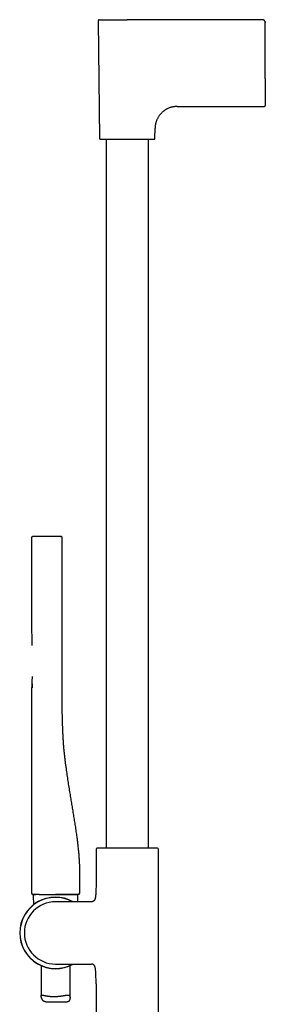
# Model space of a CAD drawing. Header units: millimetres. Extents: x 8 to 891, y 12 to 2057.
# Tile 10 of 15: x 29 to 156, y 1546 to 2057. Entities that reach past the tile are written whole.
import ezdxf

# ---------------------------------------------------------------- set-up
doc = ezdxf.new("R2010")
doc.units = ezdxf.units.MM

msp = doc.modelspace()

# ---------------------------------------------------------------- linework, layer by layer
at = {"color": 7, "linetype": 'Continuous', "lineweight": 30}
for p, q in [((154.6, 2056.71), (84.6, 2056.71)), ((154.82, 2056.69), (154.82, 2056.69)), ((69.6, 2056.2), (70.24, 1995.22)), ((156.04, 2055.57), (156.04, 2055.57)), ((156.1, 2026.24), (156.1, 2055.21)), ((156.1, 2026.24), (156.1, 2012.21)), ((110.41, 2011.71), (155.6, 2011.71)), ((98.95, 1995.22), (99.01, 2000.42)), ((73.6, 1994.72), (73.6, 1627.37)), ((95.6, 1627.37), (95.6, 1994.72)), ((49.95, 1788.9), (35.95, 1788.9)), ((50.96, 1788.1), (50.96, 1788.1)), ((50.96, 1697.9), (50.96, 1788.1)), ((34.96, 1785.2), (34.96, 1785.2)), ((34.96, 1710.4), (34.96, 1604.1)), ((34.96, 1710.4), (34.96, 1710.4)), ((35.32, 1712.55), (35.32, 1712.33)), ((68.45, 1626.82), (68.45, 1609.72)), ((69.59, 1627.37), (68.91, 1627.32)), ((99.6, 1627.37), (69.59, 1627.37)), ((100.28, 1627.32), (99.6, 1627.37)), ((100.75, 1512.18), (100.75, 1626.82)), ((35.82, 1602.88), (36.03, 1598.03)), ((39.06, 1603.4), (58.58, 1603.4)), ((58.94, 1599.55), (59.08, 1602.88)), ((65.45, 1599.55), (47.45, 1599.55)), ((66.02, 1599.55), (65.45, 1599.55)), ((47.45, 1567.25), (65.45, 1567.25)), ((65.45, 1567.25), (66.02, 1567.25)), ((39.95, 1566.43), (39.95, 1550.83)), ((54.95, 1549.9), (54.95, 1566.43)), ((68.45, 1557.08), (68.45, 1512.18)), ((42.47, 1547.72), (53.56, 1547.72))]:
    msp.add_line(p, q, dxfattribs=at)
at = {"color": 7, "linetype": 'Continuous', "lineweight": 30, "flags": 128}
for points in [[(154.6, 2056.71), (154.6, 2056.71)], [(156.1, 2055.21), (156.1, 2055.21)], [(34.96, 1788.1), (34.96, 1786.46), (34.96, 1785.2)], [(59.26, 1603.4), (59.34, 1603.41), (59.41, 1603.42)]]:
    msp.add_lwpolyline(points, dxfattribs=at)
at = {"color": 7, "linetype": 'Continuous', "lineweight": 30}
for centre, radius, start, end in [((70.1, 2056.21), 0.5, 90, 180.6), ((155.6, 2012.21), 0.5, 270, 360), ((70.74, 1995.22), 0.5, 180.6, 270), ((98.45, 1995.22), 0.5, 270, 359.4), ((35.76, 1788.1), 0.8, 147.4326, 180.0007), ((35.76, 1788.1), 0.8, 90, 137.7081), ((68.95, 1626.82), 0.5, 93.928, 180), ((100.25, 1626.82), 0.5, 0, 86.072), ((35.66, 1604.1), 0.7, 180, 267.7149), ((36.32, 1602.9), 0.5, 90, 182.4813), ((58.58, 1602.9), 0.5, 357.5187, 90), ((59.26, 1604.1), 0.7, 289.8098, 359.6928), ((47.45, 1583.4), 18.56, 60.4908, 180), ((47.45, 1583.4), 18.44, 61.1354, 180), ((47.45, 1583.4), 16.15, 90, 180), ((47.45, 1583.4), 18.56, 180, 299.5092), ((47.45, 1583.4), 18.44, 180, 298.843), ((47.45, 1583.4), 16.15, 180, 270)]:
    msp.add_arc(centre, radius, start, end, dxfattribs=at)
for points, knots in [([(70.1, 2056.71), (70.1, 2056.71), (70.11, 2056.71), (70.15, 2056.71), (70.21, 2056.71), (70.3, 2056.71), (70.41, 2056.71), (70.54, 2056.71), (70.7, 2056.71), (70.88, 2056.71), (71.08, 2056.71), (71.3, 2056.71), (71.54, 2056.71), (71.8, 2056.71), (72.08, 2056.71), (72.37, 2056.71), (72.67, 2056.71), (72.99, 2056.71), (73.33, 2056.71), (73.64, 2056.71), (73.93, 2056.71), (74.2, 2056.71), (74.47, 2056.71), (74.75, 2056.71), (75.03, 2056.71), (75.32, 2056.71), (75.6, 2056.71), (75.9, 2056.71), (76.21, 2056.71), (76.53, 2056.71), (76.85, 2056.71), (77.18, 2056.71), (77.51, 2056.71), (77.85, 2056.71), (78.18, 2056.71), (78.49, 2056.71), (78.76, 2056.71), (79.01, 2056.71), (79.26, 2056.71), (79.51, 2056.71), (79.76, 2056.71), (80.02, 2056.71), (80.28, 2056.71), (80.56, 2056.71), (80.87, 2056.71), (81.21, 2056.71), (81.55, 2056.71), (81.9, 2056.71), (82.24, 2056.71), (82.57, 2056.71), (82.98, 2056.71), (83.46, 2056.71), (84.03, 2056.71), (84.41, 2056.71), (84.6, 2056.71)], [0, 0, 0, 0, 0.02642, 0.052894, 0.079468, 0.105819, 0.132091, 0.158328, 0.184153, 0.210021, 0.235975, 0.261339, 0.286636, 0.311907, 0.336439, 0.360998, 0.385622, 0.409378, 0.433089, 0.456789, 0.473844, 0.490902, 0.507975, 0.525075, 0.5414, 0.55771, 0.574014, 0.590325, 0.607277, 0.6242, 0.641106, 0.658006, 0.674914, 0.691841, 0.708799, 0.724213, 0.736105, 0.747988, 0.759866, 0.771744, 0.783625, 0.795513, 0.807413, 0.819329, 0.834686, 0.850026, 0.865359, 0.880692, 0.896036, 0.911399, 0.925422, 0.950276, 0.975123, 1, 1, 1, 1]), ([(156.1, 2055.21), (156.09, 2055.31), (156.06, 2055.5), (156, 2055.79), (155.86, 2056.05), (155.67, 2056.28), (155.44, 2056.47), (155.18, 2056.61), (154.89, 2056.69), (154.69, 2056.7), (154.6, 2056.71)], [0, 0, 0, 0, 0.125432, 0.249047, 0.373025, 0.49859, 0.624943, 0.750803, 0.875354, 1, 1, 1, 1]), ([(156.04, 2055.57), (156.06, 2055.52), (156.08, 2055.4), (156.09, 2055.27), (156.1, 2055.21)], [0, 0, 0, 0, 0.465505, 1, 1, 1, 1]), ([(110.41, 2011.71), (110.21, 2011.71), (109.82, 2011.7), (109.25, 2011.66), (108.69, 2011.6), (108.14, 2011.5), (107.61, 2011.39), (107.07, 2011.24), (106.52, 2011.06), (105.96, 2010.84), (105.42, 2010.59), (104.89, 2010.31), (104.38, 2010), (103.89, 2009.66), (103.42, 2009.3), (102.97, 2008.92), (102.54, 2008.51), (102.12, 2008.09), (101.72, 2007.64), (101.35, 2007.18), (100.99, 2006.69), (100.66, 2006.19), (100.35, 2005.66), (100.08, 2005.12), (99.82, 2004.56), (99.61, 2003.99), (99.43, 2003.42), (99.28, 2002.85), (99.17, 2002.27), (99.08, 2001.67), (99.02, 2001.05), (99.01, 2000.63), (99.01, 2000.42)], [0, 0, 0, 0, 0.0333557, 0.0658214, 0.0974824, 0.1284235, 0.1587274, 0.1884745, 0.2229228, 0.256826, 0.2902966, 0.323438, 0.3570132, 0.3904307, 0.4237668, 0.457085, 0.4904388, 0.523867, 0.5573848, 0.5910049, 0.6247482, 0.6586448, 0.6927345, 0.7270672, 0.7617029, 0.7967118, 0.8292005, 0.8621394, 0.8956044, 0.9296772, 0.964445, 1, 1, 1, 1]), ([(70.74, 1994.72), (70.74, 1994.72), (70.74, 1994.72), (70.77, 1994.72), (70.81, 1994.72), (70.87, 1994.72), (70.94, 1994.72), (71.04, 1994.72), (71.16, 1994.72), (71.32, 1994.72), (71.5, 1994.72), (71.71, 1994.72), (71.93, 1994.72), (72.16, 1994.72), (72.42, 1994.72), (72.7, 1994.72), (73, 1994.72), (73.32, 1994.72), (73.66, 1994.72), (74.02, 1994.72), (74.4, 1994.72), (74.83, 1994.72), (75.31, 1994.72), (75.86, 1994.72), (76.42, 1994.72), (76.97, 1994.72), (77.49, 1994.72), (77.97, 1994.72), (78.47, 1994.72), (78.98, 1994.72), (79.48, 1994.72), (79.96, 1994.72), (80.44, 1994.72), (80.92, 1994.72), (81.41, 1994.72), (81.89, 1994.72), (82.46, 1994.72), (83.11, 1994.72), (83.85, 1994.72), (84.51, 1994.72), (85.07, 1994.72), (85.54, 1994.72), (86.01, 1994.72), (86.48, 1994.72), (86.96, 1994.72), (87.47, 1994.72), (88.01, 1994.72), (88.58, 1994.72), (89.14, 1994.72), (89.69, 1994.72), (90.21, 1994.72), (90.72, 1994.72), (91.22, 1994.72), (91.7, 1994.72), (92.18, 1994.72), (92.65, 1994.72), (93.11, 1994.72), (93.55, 1994.72), (93.98, 1994.72), (94.43, 1994.72), (94.89, 1994.72), (95.36, 1994.72), (95.79, 1994.72), (96.17, 1994.72), (96.49, 1994.72), (96.77, 1994.72), (97.03, 1994.72), (97.27, 1994.72), (97.48, 1994.72), (97.66, 1994.72), (97.82, 1994.72), (97.96, 1994.72), (98.08, 1994.72), (98.19, 1994.72), (98.29, 1994.72), (98.38, 1994.72), (98.44, 1994.72), (98.45, 1994.72), (98.45, 1994.72)], [0, 0, 0, 0, 0.01089, 0.021758, 0.032616, 0.043478, 0.054356, 0.065674, 0.079259, 0.092824, 0.106393, 0.119991, 0.132881, 0.145736, 0.158579, 0.171431, 0.184312, 0.197477, 0.210606, 0.223721, 0.236846, 0.250003, 0.266451, 0.282853, 0.299251, 0.31569, 0.328579, 0.341435, 0.354278, 0.36713, 0.380011, 0.391559, 0.40308, 0.414589, 0.426101, 0.437632, 0.448762, 0.465844, 0.482907, 0.5, 0.510892, 0.521761, 0.532619, 0.54348, 0.554356, 0.565674, 0.579259, 0.592824, 0.606393, 0.619991, 0.632881, 0.645736, 0.658579, 0.671431, 0.684312, 0.697477, 0.710606, 0.723721, 0.736846, 0.750003, 0.766451, 0.782853, 0.799251, 0.81569, 0.828579, 0.841435, 0.854278, 0.86713, 0.880011, 0.891559, 0.90308, 0.914589, 0.926101, 0.937632, 0.948761, 0.965841, 0.982904, 1, 1, 1, 1]), ([(34.97, 1788.1), (34.97, 1787.66), (34.97, 1786.79), (34.97, 1785.49), (34.97, 1784.23), (34.97, 1783.01), (34.98, 1781.83), (34.98, 1780.68), (34.98, 1779.6), (34.98, 1778.58), (34.98, 1777.62), (34.98, 1776.69), (34.98, 1775.79), (34.98, 1774.93), (34.98, 1774.09), (34.98, 1773.28), (34.98, 1772.51), (34.98, 1771.76), (34.98, 1771.05), (34.98, 1770.36), (34.98, 1769.72), (34.98, 1769.11), (34.98, 1768.55), (34.98, 1768.02), (34.98, 1767.5), (34.99, 1766.33), (34.99, 1764.47), (34.99, 1761.9), (35, 1759.3), (35, 1756.98), (35.01, 1754.93), (35.01, 1753.16), (35.02, 1751.36), (35.03, 1749.52), (35.03, 1747.64), (35.04, 1745.73), (35.05, 1743.88), (35.06, 1742.11), (35.07, 1740.45), (35.09, 1738.83), (35.1, 1737.59), (35.1, 1736.72), (35.11, 1736.2), (35.11, 1735.69), (35.12, 1735.19), (35.12, 1734.69), (35.13, 1734.23), (35.13, 1733.83), (35.13, 1733.48), (35.13, 1733.18), (35.13, 1732.91), (35.13, 1732.67), (35.13, 1732.49), (35.13, 1732.38), (35.13, 1732.33)], [0, 0, 0, 0, 0.023833, 0.047019, 0.069557, 0.091448, 0.112691, 0.133287, 0.153235, 0.170953, 0.188126, 0.204756, 0.220842, 0.236383, 0.251381, 0.265834, 0.279744, 0.293109, 0.305931, 0.318208, 0.329942, 0.340507, 0.350588, 0.360185, 0.369299, 0.378154, 0.423452, 0.469393, 0.515976, 0.563201, 0.594307, 0.626035, 0.658397, 0.691394, 0.725026, 0.759292, 0.794193, 0.824643, 0.854394, 0.883447, 0.911802, 0.921099, 0.930318, 0.939459, 0.948523, 0.957509, 0.966273, 0.973124, 0.979314, 0.984845, 0.989721, 0.993948, 0.997534, 1, 1, 1, 1]), ([(35.21, 1788.68), (35.18, 1788.65), (35.13, 1788.6), (35.07, 1788.51), (35.04, 1788.44), (35.01, 1788.36), (34.99, 1788.27), (34.98, 1788.19), (34.98, 1788.13), (34.98, 1788.1)], [0, 0, 0, 0, 0.235025, 0.357996, 0.483678, 0.611395, 0.740463, 0.87021, 1, 1, 1, 1]), ([(35.95, 1788.9), (35.92, 1788.9), (35.87, 1788.9), (35.81, 1788.9), (35.77, 1788.9), (35.76, 1788.9), (35.76, 1788.9)], [0, 0, 0, 0, 0.249779, 0.49806, 0.749786, 1, 1, 1, 1]), ([(49.95, 1788.9), (49.96, 1788.9), (49.99, 1788.9), (50.03, 1788.9), (50.07, 1788.9), (50.1, 1788.9), (50.12, 1788.9), (50.14, 1788.9), (50.16, 1788.9), (50.16, 1788.9), (50.16, 1788.9)], [0, 0, 0, 0, 0.127731, 0.250359, 0.373372, 0.50221, 0.625017, 0.750698, 0.87464, 1, 1, 1, 1]), ([(50.96, 1788.1), (50.96, 1788.16), (50.95, 1788.27), (50.9, 1788.42), (50.82, 1788.57), (50.71, 1788.69), (50.59, 1788.78), (50.47, 1788.85), (50.34, 1788.89), (50.26, 1788.9), (50.22, 1788.9)], [0, 0, 0, 0, 0.136603, 0.275695, 0.413946, 0.548102, 0.675396, 0.793813, 0.902165, 1, 1, 1, 1]), ([(34.96, 1785.2), (34.96, 1785.19), (34.96, 1785.19), (34.96, 1785.13), (34.96, 1785.03), (34.96, 1784.9), (34.96, 1784.73), (34.96, 1784.53), (34.96, 1784.3), (34.96, 1784.05), (34.96, 1783.78), (34.96, 1783.5), (34.96, 1783.2), (34.96, 1783), (34.96, 1782.9)], [0, 0, 0, 0, 0.083333, 0.166666, 0.249999, 0.333332, 0.416665, 0.499998, 0.583332, 0.666665, 0.749999, 0.833332, 0.916666, 1, 1, 1, 1]), ([(35.27, 1716.31), (35.27, 1716.1), (35.27, 1715.55), (35.26, 1714.65), (35.26, 1713.6), (35.26, 1712.52), (35.26, 1711.55), (35.25, 1710.94), (35.25, 1710.7)], [0, 0, 0, 0, 0.112881, 0.293964, 0.481158, 0.674465, 0.873883, 1, 1, 1, 1]), ([(35.25, 1710.7), (35.23, 1710.7), (35.17, 1710.69), (35.09, 1710.65), (35.02, 1710.59), (34.97, 1710.5), (34.96, 1710.43), (34.96, 1710.4)], [0, 0, 0, 0, 0.176742, 0.366796, 0.562917, 0.78966, 1, 1, 1, 1]), ([(34.96, 1710.4), (34.96, 1710.02), (34.96, 1709.21), (34.96, 1707.98), (34.96, 1706.73), (34.96, 1705.5), (34.96, 1704.32), (34.96, 1703.16), (34.96, 1702.05), (34.96, 1700.93), (34.96, 1699.81), (34.96, 1698.69), (34.96, 1697.6), (34.96, 1696.55), (34.96, 1695.54), (34.96, 1694.56), (34.96, 1693.61), (34.96, 1692.7), (34.96, 1691.82), (34.96, 1690.98), (34.96, 1690.18), (34.96, 1689.41), (34.96, 1688.68), (34.96, 1687.97), (34.96, 1687.28), (34.96, 1686.63), (34.96, 1686), (34.96, 1685.41), (34.96, 1684.85), (34.96, 1684.33), (34.96, 1683.84), (34.96, 1683.37), (34.96, 1682.71), (34.96, 1681.85), (34.96, 1680.76), (34.96, 1679.56), (34.96, 1678.25), (34.96, 1676.83), (34.96, 1675.38), (34.96, 1674.13), (34.96, 1673.1), (34.96, 1672.3), (34.96, 1671.49), (34.96, 1670.67), (34.96, 1669.84), (34.96, 1669.06), (34.96, 1668.33), (34.96, 1667.64), (34.96, 1666.91), (34.96, 1666.14), (34.96, 1665.35), (34.96, 1664.52), (34.96, 1663.66), (34.96, 1662.75), (34.96, 1661.8), (34.96, 1660.79), (34.96, 1659.75), (34.96, 1658.67), (34.96, 1657.56), (34.96, 1656.45), (34.96, 1655.35), (34.96, 1654.25), (34.96, 1653.12), (34.96, 1651.96), (34.96, 1650.78), (34.96, 1649.49), (34.96, 1648.1), (34.96, 1646.59), (34.96, 1645.04), (34.96, 1643.52), (34.96, 1642.01), (34.96, 1640.53), (34.96, 1639.02), (34.96, 1637.47), (34.96, 1635.89), (34.96, 1634.28), (34.96, 1632.64), (34.96, 1631.02), (34.96, 1629.43), (34.96, 1627.87), (34.96, 1626.29), (34.96, 1624.67), (34.96, 1623.04), (34.96, 1621.39), (34.96, 1619.72), (34.96, 1618.03), (34.96, 1616.29), (34.96, 1614.51), (34.96, 1612.69), (34.96, 1610.83), (34.96, 1608.95), (34.96, 1607.03), (34.96, 1605.41), (34.96, 1604.43), (34.96, 1604.1)], [0, 0, 0, 0, 0.010702, 0.022858, 0.03468, 0.046172, 0.057337, 0.068181, 0.078705, 0.088911, 0.099783, 0.11031, 0.120503, 0.130368, 0.139907, 0.149122, 0.158018, 0.166598, 0.174865, 0.182821, 0.190336, 0.197556, 0.204483, 0.211119, 0.21758, 0.223743, 0.229611, 0.235186, 0.240468, 0.245373, 0.249999, 0.254347, 0.258511, 0.268564, 0.278837, 0.28933, 0.302371, 0.315732, 0.329411, 0.343405, 0.350861, 0.358403, 0.366029, 0.373741, 0.381538, 0.389452, 0.395684, 0.40223, 0.409088, 0.416258, 0.423738, 0.431527, 0.439624, 0.448026, 0.457157, 0.466621, 0.476418, 0.486546, 0.497004, 0.507791, 0.51786, 0.528198, 0.538806, 0.549682, 0.560827, 0.57224, 0.586035, 0.600203, 0.614744, 0.629659, 0.643294, 0.657229, 0.671465, 0.686005, 0.70085, 0.716002, 0.731465, 0.74724, 0.761643, 0.776302, 0.79122, 0.8064, 0.821845, 0.837276, 0.85297, 0.868931, 0.885163, 0.90201, 0.91915, 0.936587, 0.954328, 0.972378, 0.990745, 1, 1, 1, 1]), ([(35.3, 1710.7), (35.29, 1710.7), (35.28, 1710.7), (35.26, 1710.7), (35.25, 1710.7), (35.25, 1710.7)], [0, 0, 0, 0, 0.076164, 0.538063, 1, 1, 1, 1]), ([(35.32, 1711.86), (35.32, 1711.86), (35.32, 1711.78), (35.32, 1711.64), (35.32, 1711.42), (35.32, 1711.23), (35.31, 1711.04), (35.31, 1710.87), (35.3, 1710.75), (35.29, 1710.65), (35.29, 1710.59), (35.28, 1710.55), (35.28, 1710.52), (35.28, 1710.51), (35.28, 1710.51), (35.28, 1710.51)], [0, 0, 0, 0, 0.000023, 0.10584, 0.212474, 0.321541, 0.434215, 0.548274, 0.659931, 0.739807, 0.814548, 0.882558, 0.942365, 0.993631, 1, 1, 1, 1]), ([(35.32, 1712.33), (35.32, 1712.33), (35.32, 1712.25), (35.32, 1712.17), (35.32, 1712.09)], [0, 0, 0, 0, 0.043765, 1, 1, 1, 1]), ([(35.32, 1712.09), (35.32, 1712.09), (35.32, 1712.01), (35.32, 1711.93), (35.32, 1711.86)], [0, 0, 0, 0, 0.039109, 1, 1, 1, 1]), ([(59.96, 1604.1), (59.97, 1604.72), (59.98, 1605.95), (60.02, 1607.8), (60.05, 1609.65), (60.09, 1611.49), (60.1, 1613.32), (60.09, 1615.13), (60.05, 1616.92), (59.98, 1618.72), (59.88, 1620.62), (59.74, 1622.63), (59.57, 1624.76), (59.36, 1626.88), (59.13, 1628.99), (58.88, 1631.1), (58.58, 1633.45), (58.21, 1636.04), (57.79, 1638.85), (57.35, 1641.67), (56.89, 1644.49), (56.42, 1647.3), (55.95, 1650.12), (55.48, 1652.94), (55, 1655.88), (54.5, 1658.94), (54, 1662.13), (53.51, 1665.34), (53.1, 1668.17), (52.76, 1670.61), (52.5, 1672.66), (52.25, 1674.72), (52.02, 1676.79), (51.82, 1678.87), (51.65, 1680.96), (51.5, 1683.06), (51.38, 1685.17), (51.28, 1687.29), (51.2, 1689.27), (51.13, 1691.11), (51.06, 1692.8), (51.01, 1694.5), (50.97, 1696.2), (50.96, 1697.33), (50.96, 1697.9)], [0, 0, 0, 0, 0.01966, 0.039265, 0.058817, 0.078317, 0.097771, 0.116836, 0.135869, 0.154875, 0.173859, 0.196436, 0.218995, 0.24154, 0.264076, 0.286608, 0.309139, 0.339318, 0.369505, 0.399705, 0.42992, 0.460154, 0.490408, 0.520694, 0.551031, 0.585102, 0.619302, 0.653664, 0.688212, 0.710025, 0.731915, 0.753883, 0.775933, 0.798065, 0.820286, 0.842598, 0.86501, 0.887525, 0.910145, 0.927993, 0.945904, 0.963877, 0.981909, 1, 1, 1, 1]), ([(68.45, 1609.72), (68.44, 1609.29), (68.44, 1608.42), (68.43, 1607.13), (68.4, 1606.06), (68.37, 1605.23), (68.35, 1604.64), (68.32, 1604.07), (68.28, 1603.5), (68.24, 1602.97), (68.19, 1602.46), (68.12, 1601.99), (68.05, 1601.59), (67.97, 1601.24), (67.88, 1600.96), (67.78, 1600.69), (67.67, 1600.45), (67.54, 1600.24), (67.39, 1600.05), (67.21, 1599.89), (67.02, 1599.77), (66.8, 1599.67), (66.56, 1599.6), (66.3, 1599.56), (66.12, 1599.56), (66.02, 1599.55)], [0, 0, 0, 0, 0.114315, 0.229333, 0.343376, 0.396317, 0.448496, 0.499726, 0.549712, 0.59807, 0.641999, 0.683801, 0.723215, 0.751082, 0.777431, 0.802259, 0.825631, 0.847699, 0.868724, 0.889126, 0.909441, 0.93022, 0.951966, 0.975109, 1, 1, 1, 1]), ([(35.63, 1603.4), (35.63, 1603.4), (35.64, 1603.4), (35.66, 1603.4), (35.69, 1603.4), (35.73, 1603.4), (35.77, 1603.4), (35.82, 1603.4), (35.86, 1603.4), (35.9, 1603.4), (35.93, 1603.4), (35.97, 1603.4), (36, 1603.4), (36.04, 1603.4), (36.09, 1603.4), (36.16, 1603.4), (36.24, 1603.4), (36.35, 1603.4), (36.47, 1603.4), (36.63, 1603.4), (36.8, 1603.4), (37, 1603.4), (37.22, 1603.4), (37.45, 1603.4), (37.7, 1603.41), (37.99, 1603.41), (38.31, 1603.41), (38.65, 1603.41), (38.9, 1603.41), (39.02, 1603.41)], [0, 0, 0, 0, 0.047166, 0.09085, 0.13105, 0.167768, 0.201003, 0.230756, 0.257025, 0.275223, 0.291271, 0.305621, 0.321417, 0.339258, 0.359147, 0.381082, 0.41332, 0.449158, 0.488597, 0.531641, 0.57829, 0.628547, 0.6745, 0.723106, 0.774369, 0.82829, 0.884871, 0.944115, 1, 1, 1, 1]), ([(39.06, 1603.4), (38.91, 1603.4), (38.61, 1603.4), (38.2, 1603.4), (37.82, 1603.4), (37.46, 1603.4), (37.13, 1603.4), (36.84, 1603.4), (36.57, 1603.4), (36.33, 1603.4), (36.13, 1603.4), (35.96, 1603.4), (35.82, 1603.4), (35.73, 1603.4), (35.67, 1603.4), (35.66, 1603.4), (35.66, 1603.4)], [0, 0, 0, 0, 0.069999, 0.139999, 0.21, 0.280001, 0.350003, 0.420004, 0.490005, 0.560005, 0.633337, 0.706669, 0.780001, 0.853332, 0.926665, 1, 1, 1, 1]), ([(39.06, 1603.4), (39.2, 1603.4), (39.47, 1603.4), (39.92, 1603.4), (40.38, 1603.4), (40.86, 1603.4), (41.35, 1603.4), (41.85, 1603.4), (42.36, 1603.4), (42.89, 1603.4), (43.46, 1603.4), (44.08, 1603.4), (44.74, 1603.4), (45.41, 1603.4), (46.09, 1603.4), (46.77, 1603.4), (47.23, 1603.4), (47.46, 1603.4)], [0, 0, 0, 0, 0.062719, 0.12544, 0.188161, 0.250883, 0.313605, 0.375207, 0.436809, 0.49841, 0.560011, 0.633342, 0.706673, 0.780005, 0.853337, 0.92667, 1, 1, 1, 1]), ([(59.26, 1603.4), (59.26, 1603.4), (59.25, 1603.4), (59.19, 1603.4), (59.11, 1603.4), (58.98, 1603.4), (58.82, 1603.4), (58.63, 1603.4), (58.4, 1603.4), (58.15, 1603.4), (57.86, 1603.4), (57.54, 1603.4), (57.18, 1603.4), (56.8, 1603.4), (56.38, 1603.4), (55.94, 1603.4), (55.48, 1603.4), (54.99, 1603.4), (54.47, 1603.4), (53.94, 1603.4), (53.38, 1603.4), (52.81, 1603.4), (52.22, 1603.4), (51.61, 1603.4), (51.01, 1603.4), (50.42, 1603.4), (49.84, 1603.4), (49.25, 1603.4), (48.65, 1603.4), (48.06, 1603.4), (47.66, 1603.4), (47.46, 1603.4)], [0, 0, 0, 0, 0.035121, 0.070242, 0.105365, 0.140488, 0.175612, 0.210109, 0.244606, 0.279103, 0.3136, 0.3488, 0.384, 0.4192, 0.454399, 0.489598, 0.524797, 0.559996, 0.595196, 0.630395, 0.665595, 0.700795, 0.735995, 0.771195, 0.806396, 0.838663, 0.870932, 0.9032, 0.935467, 0.967735, 1, 1, 1, 1]), ([(59.32, 1603.41), (59.33, 1603.41), (59.35, 1603.41), (59.38, 1603.41), (59.41, 1603.42), (59.44, 1603.43), (59.46, 1603.44), (59.48, 1603.44), (59.5, 1603.45), (59.52, 1603.46), (59.55, 1603.47), (59.59, 1603.5), (59.65, 1603.53), (59.71, 1603.58), (59.76, 1603.63), (59.82, 1603.7), (59.86, 1603.77), (59.9, 1603.85), (59.93, 1603.93), (59.94, 1604.02), (59.94, 1604.08), (59.95, 1604.11)], [0, 0, 0, 0, 0.118153, 0.217278, 0.297612, 0.34585, 0.384298, 0.413977, 0.426219, 0.43731, 0.460143, 0.492641, 0.536016, 0.592752, 0.641678, 0.69943, 0.765407, 0.8197, 0.877427, 0.937821, 1, 1, 1, 1]), ([(68.45, 1557.08), (68.44, 1557.52), (68.44, 1558.38), (68.43, 1559.68), (68.4, 1560.75), (68.37, 1561.57), (68.35, 1562.16), (68.32, 1562.74), (68.28, 1563.31), (68.24, 1563.84), (68.19, 1564.35), (68.12, 1564.81), (68.05, 1565.22), (67.97, 1565.56), (67.88, 1565.85), (67.78, 1566.12), (67.67, 1566.36), (67.54, 1566.57), (67.39, 1566.76), (67.21, 1566.91), (67.02, 1567.04), (66.8, 1567.14), (66.56, 1567.21), (66.3, 1567.25), (66.12, 1567.25), (66.02, 1567.25)], [0, 0, 0, 0, 0.114317, 0.229337, 0.34338, 0.396322, 0.448501, 0.49973, 0.549716, 0.598073, 0.642001, 0.683803, 0.723215, 0.751082, 0.77743, 0.802257, 0.825629, 0.847696, 0.868722, 0.889124, 0.909439, 0.930219, 0.951965, 0.975108, 1, 1, 1, 1]), ([(42.47, 1547.72), (42.45, 1547.72), (42.38, 1547.72), (42.22, 1547.73), (42.01, 1547.75), (41.79, 1547.8), (41.57, 1547.87), (41.37, 1547.96), (41.19, 1548.09), (41.03, 1548.23), (40.88, 1548.4), (40.74, 1548.59), (40.61, 1548.81), (40.48, 1549.04), (40.37, 1549.28), (40.27, 1549.53), (40.18, 1549.77), (40.11, 1550.01), (40.05, 1550.24), (40, 1550.45), (39.96, 1550.65), (39.95, 1550.79), (39.95, 1550.88), (39.96, 1550.95), (39.97, 1551), (40, 1551.07), (40.04, 1551.13), (40.12, 1551.18), (40.23, 1551.21), (40.34, 1551.22), (40.46, 1551.21), (40.57, 1551.2), (40.69, 1551.18), (40.82, 1551.16), (40.96, 1551.13), (41.11, 1551.1), (41.27, 1551.06), (41.43, 1551.03), (41.61, 1550.99), (41.8, 1550.95), (41.99, 1550.91), (42.19, 1550.87), (42.41, 1550.83), (42.63, 1550.79), (42.86, 1550.75), (43.1, 1550.71), (43.35, 1550.68), (43.62, 1550.64), (43.9, 1550.61), (44.18, 1550.57), (44.47, 1550.55), (44.77, 1550.52), (45.08, 1550.5), (45.38, 1550.48), (45.69, 1550.47), (45.99, 1550.46), (46.29, 1550.46), (46.6, 1550.45), (46.91, 1550.46), (47.22, 1550.46), (47.54, 1550.47), (47.85, 1550.48), (48.15, 1550.5), (48.45, 1550.52), (48.75, 1550.54), (49.04, 1550.57), (49.34, 1550.6), (49.63, 1550.63), (49.92, 1550.66), (50.21, 1550.7), (50.49, 1550.74), (50.77, 1550.78), (51.04, 1550.82), (51.3, 1550.86), (51.56, 1550.9), (51.82, 1550.94), (52.07, 1550.99), (52.31, 1551.03), (52.55, 1551.07), (52.77, 1551.1), (52.99, 1551.14), (53.2, 1551.17), (53.4, 1551.19), (53.6, 1551.21), (53.78, 1551.22), (53.97, 1551.21), (54.16, 1551.2), (54.34, 1551.16), (54.47, 1551.1), (54.57, 1551.04), (54.65, 1550.97), (54.73, 1550.89), (54.79, 1550.79), (54.83, 1550.71), (54.86, 1550.62), (54.89, 1550.52), (54.91, 1550.41), (54.93, 1550.27), (54.95, 1550.09), (54.95, 1549.87), (54.95, 1549.64), (54.92, 1549.4), (54.89, 1549.17), (54.84, 1548.94), (54.78, 1548.71), (54.71, 1548.5), (54.62, 1548.3), (54.53, 1548.15), (54.44, 1548.05), (54.37, 1547.98), (54.3, 1547.92), (54.2, 1547.85), (54.05, 1547.79), (53.86, 1547.74), (53.7, 1547.72), (53.59, 1547.72), (53.56, 1547.72)], [0, 0, 0, 0, 0.0018296, 0.0080946, 0.0172848, 0.0265924, 0.0359657, 0.0454805, 0.0546732, 0.06398, 0.073336, 0.0827804, 0.0936991, 0.1046442, 0.1156449, 0.1266589, 0.1377982, 0.1489544, 0.160184, 0.1714567, 0.1831824, 0.195098, 0.2011071, 0.2071162, 0.2132195, 0.2193356, 0.2310608, 0.2429447, 0.2549046, 0.2670121, 0.2748141, 0.2826316, 0.2905568, 0.2984821, 0.306462, 0.314442, 0.3225242, 0.3306192, 0.3385662, 0.3465248, 0.3545723, 0.3626197, 0.370715, 0.3788102, 0.3869972, 0.395197, 0.4038632, 0.4125449, 0.4213492, 0.4301535, 0.4390251, 0.4478966, 0.4568984, 0.4659186, 0.4743081, 0.4827126, 0.4912352, 0.4997579, 0.5083446, 0.5169313, 0.5256412, 0.5343679, 0.5425695, 0.5507851, 0.5591075, 0.5674299, 0.5758095, 0.5841891, 0.5926777, 0.6011809, 0.6095581, 0.6179489, 0.6264448, 0.6349408, 0.6434931, 0.6520455, 0.6607062, 0.6693818, 0.6780441, 0.6867219, 0.6955302, 0.7043384, 0.7132213, 0.7221039, 0.7311374, 0.7401958, 0.7520347, 0.7640207, 0.7760869, 0.782201, 0.7883273, 0.8001701, 0.806192, 0.8122139, 0.8182869, 0.82436, 0.830528, 0.8367077, 0.8471587, 0.8576392, 0.8681801, 0.8787343, 0.8894074, 0.9000932, 0.9108275, 0.9215878, 0.9320697, 0.9426817, 0.94803, 0.9533781, 0.9588122, 0.9642621, 0.9747513, 0.9854259, 0.9961861, 1, 1, 1, 1])]:
    msp.add_open_spline(points, degree=3, knots=knots, dxfattribs=at)

doc.saveas('drawing.dxf')
